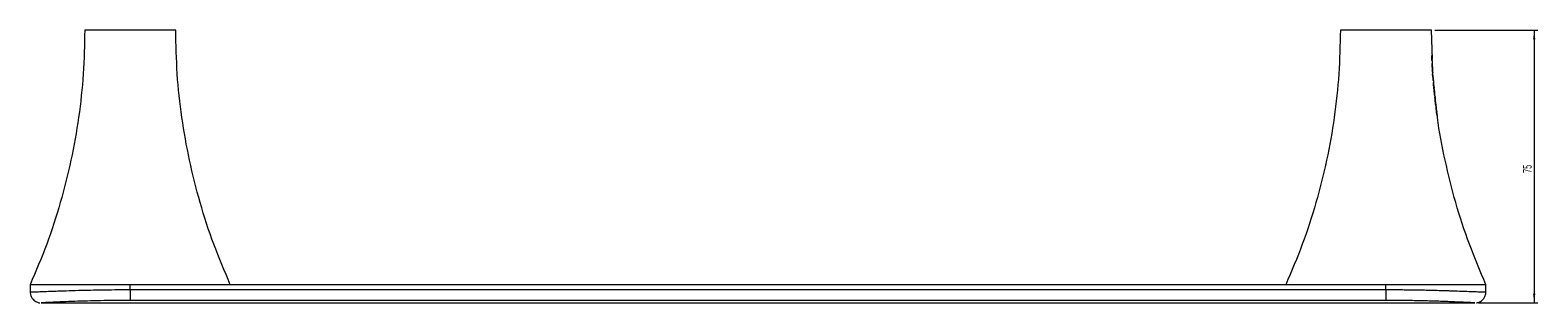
# Model space of a CAD drawing. Header units: millimetres. Extents: x -617 to 323, y 29 to 528.
# Tile 1 of 4: x -617 to -202, y 86 to 161. Entities that reach past the tile are written whole.
import ezdxf

# ---------------------------------------------------------------- set-up
doc = ezdxf.new("R2010")
doc.units = ezdxf.units.MM
doc.styles.add('SLDTEXTSTYLE0', font='TXT', dxfattribs={"width": 0.605})
doc.dimstyles.new('SLDDIMSTYLE0', dxfattribs={"dimtxt": 2.311487, "dimasz": 2.5, "dimexe": 0, "dimexo": 0.0625, "dimgap": 0.577872, "dimtad": 1, "dimtoh": 1, "dimrnd": 1e-09, "dimzin": 12, "dimdsep": 46, "dimtxsty": 'SLDTEXTSTYLE0', "dimsah": 1, "dimcen": 0.09, "dimadec": 0, "dimazin": 0, "dimtfac": 1, "dimtofl": 0, "dimtmove": 0, "dimatfit": 3, "dimfxl": 1, "dimfrac": 2, "dimtolj": 1, "dimtzin": 12, "dimarcsym": 0})

# ---------------------------------------------------------------- blocks, each defined once
blk = doc.blocks.new('*D2')
at = {"color": 7, "linetype": 'Continuous', "lineweight": 0}
for p, q in [((-230.59, 160.81), (-202.33, 160.81)), ((-203.33, 160.81), (-203.33, 85.81)), ((-218.59, 85.81), (-202.33, 85.81))]:
    blk.add_line(p, q, dxfattribs=at)
for points in [[(-203.33, 160.81), (-203.64, 158.31), (-203.02, 158.31)], [(-203.33, 85.81), (-203.02, 88.31), (-203.64, 88.31)]]:
    blk.add_solid(points, dxfattribs=at)
at = {"color": 7, "linetype": 'Continuous', "lineweight": 0, "insert": (-206.4, 121.56), "char_height": 2.381, "attachment_point": 1, "rotation": 90, "style": 'SLDTEXTSTYLE0'}
blk.add_mtext('75', dxfattribs=at)

msp = doc.modelspace()

# ---------------------------------------------------------------- linework, layer by layer
at = {"color": 7, "linetype": 'Continuous', "lineweight": 15}
for p, q in [((-576.591, 160.813), (-589.091, 160.813)), ((-231.591, 160.813), (-244.091, 160.813)), ((-231.308, 152.804), (-231.591, 160.813)), ((-231.394, 152.406), (-231.411, 152.774)), ((-231.308, 152.785), (-231.308, 152.804)), ((-231.28, 152.003), (-231.295, 152.42)), ((-231.167, 148.79), (-231.202, 149.781)), ((-231.152, 148.425), (-231.153, 148.441)), ((-231.039, 147.093), (-231.044, 147.151)), ((-230.91, 145.496), (-230.986, 146.332)), ((-230.913, 146.384), (-230.952, 146.753)), ((-230.76, 144.946), (-230.821, 145.522)), ((-230.632, 142.646), (-230.718, 143.497)), ((-230.607, 143.507), (-230.669, 144.089)), ((-230.501, 141.463), (-230.585, 142.21)), ((-230.484, 142.345), (-230.515, 142.635)), ((-230.331, 140.022), (-230.42, 140.772)), ((-230.181, 138.83), (-230.283, 139.628)), ((-230.206, 139.721), (-230.226, 139.914)), ((-229.995, 137.439), (-230.106, 138.258)), ((-616.591, 90.813), (-616.591, 88.813)), ((-589.091, 90.813), (-616.591, 90.813)), ((-589.091, 89.469), (-589.091, 90.813)), ((-244.091, 90.813), (-589.091, 90.813)), ((-589.091, 89.469), (-589.091, 86.487)), ((-589.091, 89.469), (-244.091, 89.469)), ((-216.591, 90.813), (-244.091, 90.813)), ((-244.091, 89.469), (-244.091, 90.813)), ((-244.091, 89.469), (-244.091, 86.487)), ((-216.591, 88.813), (-216.591, 90.813)), ((-613.566, 85.813), (-219.602, 85.813)), ((-244.091, 86.487), (-589.091, 86.487))]:
    msp.add_line(p, q, dxfattribs=at)
at = {"color": 142, "linetype": 'Continuous', "lineweight": 0, "true_color": 0x0080c0}
for p, q in [((-231.441, 152.781), (-231.431, 152.781)), ((-231.414, 152.416), (-231.414, 152.416)), ((-231.332, 149.753), (-231.318, 149.702)), ((-230.987, 146.376), (-230.981, 146.376)), ((-230.917, 145.496), (-230.914, 145.496)), ((-230.862, 144.936), (-230.866, 144.936)), ((-230.782, 144.06), (-230.778, 144.06)), ((-230.656, 142.62), (-230.656, 142.62)), ((-230.017, 137.382), (-229.991, 137.382))]:
    msp.add_line(p, q, dxfattribs=at)
at = {"color": 8, "linetype": 'Continuous', "lineweight": 15}
msp.add_line((-243.174, 86.485), (-244.091, 86.487), dxfattribs=at)
at = {"color": 7, "linetype": 'Continuous', "lineweight": 15}
for points, knots in [([(-601.591, 160.813), (-601.673, 156.798), (-601.836, 148.777), (-603.153, 136.817), (-605.241, 124.987), (-608.184, 113.342), (-611.883, 101.892), (-615.02, 94.509), (-616.591, 90.813)], [0, 0, 0, 0, 0.1670068, 0.3336042, 0.5, 0.6663958, 0.8329932, 1, 1, 1, 1]), ([(-589.091, 160.813), (-589.63, 160.813), (-590.707, 160.813), (-592.257, 160.813), (-593.692, 160.813), (-595.427, 160.813), (-597.242, 160.813), (-598.633, 160.813), (-599.526, 160.813), (-600.094, 160.813), (-600.565, 160.813), (-600.944, 160.813), (-601.235, 160.813), (-601.441, 160.813), (-601.564, 160.813), (-601.591, 160.813), (-601.591, 160.813)], [0, 0, 0, 0, 0.01562505, 0.0312501, 0.04687514, 0.06250019, 0.09375029, 0.12500038, 0.14062543, 0.15625048, 0.17187553, 0.18750057, 0.20312562, 0.21875067, 0.23437572, 0.25000074, 0.25000074, 0.25000074, 0.25000074]), ([(-561.591, 90.813), (-563.162, 94.509), (-566.299, 101.892), (-569.998, 113.342), (-572.941, 124.987), (-575.029, 136.817), (-576.346, 148.777), (-576.509, 156.798), (-576.591, 160.813)], [0, 0, 0, 0, 0.1670068, 0.3336042, 0.5, 0.6663958, 0.8329932, 1, 1, 1, 1]), ([(-256.591, 160.813), (-256.673, 156.798), (-256.836, 148.777), (-258.153, 136.817), (-260.241, 124.987), (-263.184, 113.342), (-266.883, 101.892), (-270.02, 94.509), (-271.591, 90.813)], [0, 0, 0, 0, 0.1670068, 0.3336042, 0.5, 0.6663958, 0.8329932, 1, 1, 1, 1]), ([(-244.091, 160.813), (-244.63, 160.813), (-245.707, 160.813), (-247.257, 160.813), (-248.692, 160.813), (-250.427, 160.813), (-252.242, 160.813), (-253.633, 160.813), (-254.526, 160.813), (-255.094, 160.813), (-255.565, 160.813), (-255.944, 160.813), (-256.235, 160.813), (-256.441, 160.813), (-256.564, 160.813), (-256.591, 160.813), (-256.591, 160.813)], [0, 0, 0, 0, 0.01562505, 0.0312501, 0.04687514, 0.06250019, 0.09375029, 0.12500038, 0.14062543, 0.15625048, 0.17187553, 0.18750057, 0.20312562, 0.21875067, 0.23437572, 0.25000074, 0.25000074, 0.25000074, 0.25000074]), ([(-231.257, 150.14), (-231.273, 150.39), (-231.303, 150.891), (-231.331, 151.392), (-231.345, 151.642)], [0, 0, 0, 0, 0.4999582, 1, 1, 1, 1]), ([(-230.776, 144.061), (-230.791, 144.206), (-230.815, 144.432), (-230.835, 144.658), (-230.842, 144.739)], [0, 0, 0, 0, 0.64008739, 1, 1, 1, 1]), ([(-216.591, 90.813), (-218.16, 94.509), (-221.295, 101.892), (-225.015, 113.34), (-227.879, 124.994), (-229.503, 133.038), (-229.939, 137.2), (-229.958, 137.385)], [0, 0, 0, 0, 0.24774125, 0.49487517, 0.74171001, 0.98854485, 1, 1, 1, 1]), ([(-572.022, 90.813), (-572.615, 90.813), (-574.704, 90.813), (-578.648, 90.813), (-583.76, 90.813), (-589.092, 90.813), (-594.418, 90.813), (-599.546, 90.813), (-604.284, 90.813), (-608.455, 90.813), (-611.92, 90.813), (-614.516, 90.813), (-616.253, 90.813), (-616.481, 90.813), (-616.591, 90.813)], [0, 0, 0, 0, 0.0380453, 0.1340833, 0.2354857, 0.339676, 0.4438664, 0.5452687, 0.6413067, 0.7298475, 0.8094819, 0.8798936, 0.942333, 1, 1, 1, 1]), ([(-616.557, 88.814), (-616.56, 88.624), (-616.568, 88.135), (-616.29, 87.429), (-615.85, 86.795), (-615.348, 86.355), (-614.85, 86.071), (-614.396, 85.915), (-614.11, 85.849), (-613.979, 85.838), (-613.976, 85.838)], [0, 0, 0, 0, 0.1310091, 0.337847, 0.5126807, 0.66504, 0.7971722, 0.9087039, 0.9978559, 1, 1, 1, 1]), ([(-216.591, 90.813), (-216.7, 90.813), (-216.928, 90.813), (-218.666, 90.813), (-221.262, 90.813), (-224.727, 90.813), (-228.898, 90.813), (-233.636, 90.813), (-238.763, 90.813), (-244.091, 90.813), (-249.418, 90.813), (-254.546, 90.813), (-259.285, 90.813), (-263.453, 90.813), (-266.925, 90.813), (-269.499, 90.813), (-271.107, 90.813), (-271.32, 90.813), (-271.399, 90.813)], [0, 0, 0, 0, 0.0443678, 0.0924075, 0.146581, 0.2078503, 0.275972, 0.3498619, 0.427879, 0.5080411, 0.5882033, 0.6662204, 0.7401103, 0.808232, 0.8695013, 0.9236748, 0.9717145, 1, 1, 1, 1]), ([(-219.224, 85.842), (-219.135, 85.853), (-218.844, 85.888), (-218.356, 86.057), (-217.723, 86.42), (-217.137, 87.005), (-216.734, 87.808), (-216.553, 88.44), (-216.601, 88.779), (-216.606, 88.813)], [0, 0, 0, 0, 0.0619105, 0.2026922, 0.3538191, 0.5646222, 0.7634828, 0.9757758, 1, 1, 1, 1]), ([(-589.091, 86.487), (-591.551, 86.487), (-593.984, 86.465), (-597.587, 86.403), (-598.781, 86.378), (-601.151, 86.317), (-602.331, 86.282), (-604.62, 86.206), (-605.735, 86.165), (-607.347, 86.1), (-607.875, 86.078), (-608.905, 86.033), (-609.408, 86.011), (-610.36, 85.968), (-610.813, 85.946), (-611.447, 85.916), (-611.651, 85.907), (-612.04, 85.888), (-612.224, 85.879), (-612.735, 85.854), (-613.023, 85.84), (-613.446, 85.82), (-613.57, 85.814), (-613.589, 85.813)], [0, 0, 0, 0, 0.25, 0.25, 0.375, 0.375, 0.5, 0.5, 0.625, 0.625, 0.6875, 0.6875, 0.75, 0.75, 0.8125, 0.8125, 0.84375, 0.84375, 0.875, 0.875, 0.9375, 0.9375, 1, 1, 1, 1]), ([(-219.603, 85.813), (-219.609, 85.813), (-219.622, 85.814), (-219.865, 85.826), (-220.367, 85.85), (-221.157, 85.889), (-222.096, 85.934), (-223.625, 86.005), (-225.449, 86.085), (-227.484, 86.166), (-229.118, 86.225), (-230.834, 86.281), (-232.627, 86.333), (-234.455, 86.378), (-236.327, 86.417), (-238.234, 86.448), (-240.174, 86.47), (-241.823, 86.483), (-242.825, 86.484), (-243.174, 86.485)], [0, 0, 0, 0, 0.0257419, 0.0586881, 0.1081864, 0.1585516, 0.2072565, 0.2565903, 0.3750689, 0.4357892, 0.496789, 0.5619125, 0.62725, 0.6931512, 0.7592103, 0.8270765, 0.8950819, 0.9634891, 1, 1, 1, 1])]:
    msp.add_open_spline(points, degree=3, knots=knots, dxfattribs=at)
at = {"color": 142, "linetype": 'Continuous', "lineweight": 0, "true_color": 0x0080c0}
for points, knots in [([(-231.472, 153.414), (-231.475, 153.481), (-231.478, 153.549), (-231.482, 153.684), (-231.484, 153.75), (-231.486, 153.813)], [0, 0, 0, 0, 0.5, 0.5, 1, 1, 1, 1]), ([(-231.476, 153.813), (-231.474, 153.75), (-231.472, 153.684), (-231.468, 153.549), (-231.465, 153.481), (-231.462, 153.414)], [0, 0, 0, 0, 0.5, 0.5, 1, 1, 1, 1]), ([(-231.429, 152.781), (-231.435, 152.845), (-231.444, 152.939), (-231.459, 153.159), (-231.466, 153.285), (-231.472, 153.414)], [0, 0, 0, 0, 0.5, 0.5, 1, 1, 1, 1]), ([(-231.462, 153.414), (-231.456, 153.285), (-231.449, 153.159), (-231.434, 152.94), (-231.425, 152.845), (-231.418, 152.781)], [0, 0, 0, 0, 0.5, 0.5, 1, 1, 1, 1]), ([(-231.445, 153.336), (-231.448, 153.403), (-231.45, 153.47), (-231.455, 153.6), (-231.456, 153.662), (-231.458, 153.72)], [0, 0, 0, 0, 0.5, 0.5, 1, 1, 1, 1]), ([(-231.403, 152.781), (-231.404, 152.781), (-231.405, 152.788), (-231.41, 152.821), (-231.413, 152.849), (-231.421, 152.937), (-231.426, 153), (-231.436, 153.155), (-231.441, 153.245), (-231.445, 153.336)], [0, 0, 0, 0, 0.25, 0.25, 0.5, 0.5, 0.75, 0.75, 1, 1, 1, 1]), ([(-231.244, 149.779), (-231.244, 149.779), (-231.246, 149.788), (-231.251, 149.829), (-231.256, 149.862), (-231.267, 149.955), (-231.274, 150.017), (-231.29, 150.168), (-231.299, 150.259), (-231.325, 150.562), (-231.342, 150.804), (-231.359, 151.151), (-231.364, 151.264), (-231.371, 151.476), (-231.373, 151.571), (-231.375, 151.653)], [0, 0, 0, 0, 0.125, 0.125, 0.25, 0.25, 0.375, 0.375, 0.5, 0.5, 0.75, 0.75, 0.875, 0.875, 1, 1, 1, 1]), ([(-231.363, 151.998), (-231.363, 151.998), (-231.364, 151.982), (-231.366, 151.9), (-231.366, 151.834), (-231.365, 151.686), (-231.364, 151.63), (-231.362, 151.504), (-231.36, 151.434), (-231.352, 151.212), (-231.345, 151.048), (-231.326, 150.724), (-231.315, 150.564), (-231.29, 150.27), (-231.278, 150.143), (-231.257, 149.949), (-231.248, 149.881), (-231.237, 149.797), (-231.234, 149.779), (-231.234, 149.779)], [0, 0, 0, 0, 0.125, 0.125, 0.25, 0.25, 0.3125, 0.3125, 0.375, 0.375, 0.5, 0.5, 0.625, 0.625, 0.75, 0.75, 0.875, 0.875, 1, 1, 1, 1]), ([(-231.268, 150.149), (-231.268, 150.149), (-231.269, 150.158), (-231.275, 150.204), (-231.28, 150.241), (-231.292, 150.361), (-231.3, 150.447), (-231.317, 150.651), (-231.325, 150.77), (-231.335, 150.948), (-231.338, 151.006), (-231.344, 151.121), (-231.346, 151.177), (-231.352, 151.332), (-231.354, 151.418), (-231.355, 151.539), (-231.355, 151.577), (-231.354, 151.624), (-231.354, 151.633), (-231.354, 151.633)], [0, 0, 0, 0, 0.125, 0.125, 0.25, 0.25, 0.375, 0.375, 0.5, 0.5, 0.5625, 0.5625, 0.625, 0.625, 0.75, 0.75, 0.875, 0.875, 1, 1, 1, 1]), ([(-231.344, 151.633), (-231.344, 151.633), (-231.344, 151.624), (-231.345, 151.578), (-231.345, 151.54), (-231.344, 151.418), (-231.342, 151.334), (-231.334, 151.127), (-231.328, 151.008), (-231.315, 150.774), (-231.307, 150.654), (-231.291, 150.447), (-231.283, 150.363), (-231.27, 150.242), (-231.265, 150.205), (-231.259, 150.158), (-231.258, 150.149), (-231.258, 150.149)], [0, 0, 0, 0, 0.125, 0.125, 0.25, 0.25, 0.375, 0.375, 0.5, 0.5, 0.625, 0.625, 0.75, 0.75, 0.875, 0.875, 1, 1, 1, 1]), ([(-231.18, 148.789), (-231.176, 148.789), (-231.158, 148.789), (-231.22, 148.789), (-231.268, 148.789)], [0, 0, 0, 0, 0.2161542, 1, 1, 1, 1]), ([(-231.133, 147.704), (-231.143, 147.842), (-231.152, 147.98), (-231.161, 148.165), (-231.164, 148.224), (-231.168, 148.33), (-231.169, 148.379), (-231.17, 148.424)], [0, 0, 0, 0, 0.5, 0.5, 0.75, 0.75, 1, 1, 1, 1]), ([(-231.16, 148.424), (-231.158, 148.333), (-231.154, 148.226), (-231.145, 148.041), (-231.141, 147.975), (-231.133, 147.841), (-231.128, 147.773), (-231.123, 147.704)], [0, 0, 0, 0, 0.5, 0.5, 0.75, 0.75, 1, 1, 1, 1]), ([(-231.041, 146.866), (-231.046, 146.901), (-231.052, 146.944), (-231.067, 147.05), (-231.075, 147.113), (-231.092, 147.258), (-231.101, 147.342), (-231.117, 147.516), (-231.125, 147.61), (-231.133, 147.704)], [0, 0, 0, 0, 0.25, 0.25, 0.5, 0.5, 0.75, 0.75, 1, 1, 1, 1]), ([(-231.123, 147.704), (-231.116, 147.625), (-231.11, 147.548), (-231.096, 147.397), (-231.089, 147.325), (-231.067, 147.127), (-231.053, 147.02), (-231.031, 146.866), (-231.023, 146.816), (-231.012, 146.753), (-231.01, 146.741), (-231.01, 146.741)], [0, 0, 0, 0, 0.125, 0.125, 0.25, 0.25, 0.5, 0.5, 0.75, 0.75, 1, 1, 1, 1]), ([(-231.055, 147.133), (-231.056, 147.138), (-231.058, 147.149), (-231.073, 147.249), (-231.089, 147.39), (-231.106, 147.553), (-231.115, 147.673), (-231.12, 147.733)], [0, 0, 0, 0, 0.25341429, 0.50956832, 0.67201967, 0.83533988, 1, 1, 1, 1]), ([(-231.11, 147.733), (-231.101, 147.617), (-231.091, 147.502), (-231.071, 147.315), (-231.063, 147.25), (-231.05, 147.162), (-231.046, 147.137), (-231.041, 147.107), (-231.04, 147.101), (-231.04, 147.101)], [0, 0, 0, 0, 0.25, 0.25, 0.5, 0.5, 0.75, 0.75, 1, 1, 1, 1]), ([(-230.955, 145.554), (-230.966, 145.681), (-230.976, 145.807), (-230.991, 146.04), (-230.995, 146.14), (-230.998, 146.279), (-230.997, 146.319), (-230.995, 146.368), (-230.993, 146.376), (-230.992, 146.376)], [0, 0, 0, 0, 0.25, 0.25, 0.5, 0.5, 0.75, 0.75, 1, 1, 1, 1]), ([(-230.981, 146.376), (-230.983, 146.376), (-230.985, 146.368), (-230.987, 146.32), (-230.988, 146.279), (-230.985, 146.14), (-230.981, 146.041), (-230.966, 145.809), (-230.956, 145.681), (-230.945, 145.554)], [0, 0, 0, 0, 0.25, 0.25, 0.5, 0.5, 0.75, 0.75, 1, 1, 1, 1]), ([(-230.873, 144.81), (-230.887, 144.915), (-230.901, 145.029), (-230.929, 145.28), (-230.943, 145.417), (-230.955, 145.554)], [0, 0, 0, 0, 0.5, 0.5, 1, 1, 1, 1]), ([(-230.945, 145.554), (-230.933, 145.417), (-230.919, 145.28), (-230.891, 145.029), (-230.876, 144.915), (-230.863, 144.81)], [0, 0, 0, 0, 0.5, 0.5, 1, 1, 1, 1]), ([(-230.914, 145.496), (-230.914, 145.496), (-230.914, 145.494), (-230.914, 145.481), (-230.914, 145.471), (-230.912, 145.432), (-230.91, 145.4), (-230.904, 145.316), (-230.899, 145.266), (-230.895, 145.218)], [0, 0, 0, 0, 0.25, 0.25, 0.5, 0.5, 0.75, 0.75, 1, 1, 1, 1]), ([(-230.885, 145.218), (-230.889, 145.266), (-230.894, 145.315), (-230.9, 145.4), (-230.902, 145.432), (-230.904, 145.471), (-230.904, 145.481), (-230.904, 145.494), (-230.904, 145.496), (-230.903, 145.496)], [0, 0, 0, 0, 0.25, 0.25, 0.5, 0.5, 0.75, 0.75, 1, 1, 1, 1]), ([(-230.895, 145.218), (-230.891, 145.17), (-230.886, 145.122), (-230.877, 145.036), (-230.873, 145.003), (-230.868, 144.962), (-230.866, 144.951), (-230.863, 144.938), (-230.863, 144.936), (-230.862, 144.936)], [0, 0, 0, 0, 0.25, 0.25, 0.5, 0.5, 0.75, 0.75, 1, 1, 1, 1]), ([(-230.852, 144.936), (-230.853, 144.936), (-230.853, 144.938), (-230.856, 144.951), (-230.858, 144.962), (-230.863, 145.002), (-230.867, 145.036), (-230.876, 145.121), (-230.881, 145.17), (-230.885, 145.218)], [0, 0, 0, 0, 0.25, 0.25, 0.5, 0.5, 0.75, 0.75, 1, 1, 1, 1]), ([(-230.82, 144.104), (-230.833, 144.235), (-230.844, 144.364), (-230.863, 144.612), (-230.869, 144.72), (-230.873, 144.81)], [0, 0, 0, 0, 0.5, 0.5, 1, 1, 1, 1]), ([(-230.863, 144.81), (-230.859, 144.72), (-230.853, 144.612), (-230.835, 144.367), (-230.823, 144.235), (-230.81, 144.104)], [0, 0, 0, 0, 0.5, 0.5, 1, 1, 1, 1]), ([(-230.748, 143.496), (-230.76, 143.581), (-230.773, 143.677), (-230.797, 143.882), (-230.809, 143.993), (-230.82, 144.104)], [0, 0, 0, 0, 0.5, 0.5, 1, 1, 1, 1]), ([(-230.81, 144.104), (-230.799, 143.993), (-230.787, 143.882), (-230.763, 143.677), (-230.75, 143.581), (-230.738, 143.496)], [0, 0, 0, 0, 0.5, 0.5, 1, 1, 1, 1]), ([(-230.778, 144.06), (-230.779, 144.06), (-230.779, 144.058), (-230.779, 144.045), (-230.779, 144.035), (-230.776, 143.994), (-230.774, 143.961), (-230.767, 143.876), (-230.762, 143.826), (-230.757, 143.778)], [0, 0, 0, 0, 0.25, 0.25, 0.5, 0.5, 0.75, 0.75, 1, 1, 1, 1]), ([(-230.747, 143.778), (-230.752, 143.826), (-230.757, 143.875), (-230.764, 143.961), (-230.766, 143.994), (-230.769, 144.035), (-230.769, 144.045), (-230.769, 144.058), (-230.769, 144.06), (-230.768, 144.06)], [0, 0, 0, 0, 0.25, 0.25, 0.5, 0.5, 0.75, 0.75, 1, 1, 1, 1]), ([(-230.757, 143.778), (-230.753, 143.741), (-230.747, 143.681), (-230.739, 143.605), (-230.732, 143.552), (-230.727, 143.52), (-230.726, 143.517), (-230.726, 143.516)], [0, 0, 0, 0, 0.2804097, 0.4580707, 0.6362401, 0.8834894, 1, 1, 1, 1]), ([(-230.712, 143.496), (-230.712, 143.496), (-230.713, 143.498), (-230.715, 143.511), (-230.717, 143.521), (-230.723, 143.562), (-230.727, 143.596), (-230.737, 143.681), (-230.742, 143.73), (-230.747, 143.778)], [0, 0, 0, 0, 0.25, 0.25, 0.5, 0.5, 0.75, 0.75, 1, 1, 1, 1]), ([(-230.317, 139.906), (-230.317, 139.906), (-230.321, 139.924), (-230.336, 139.995), (-230.342, 140.025), (-230.357, 140.103), (-230.365, 140.151), (-230.394, 140.316), (-230.417, 140.46), (-230.45, 140.697), (-230.461, 140.78), (-230.482, 140.946), (-230.493, 141.03), (-230.522, 141.284), (-230.539, 141.453), (-230.568, 141.771), (-230.579, 141.917), (-230.593, 142.141), (-230.596, 142.22), (-230.599, 142.315), (-230.599, 142.334), (-230.599, 142.334)], [0, 0, 0, 0, 0.125, 0.125, 0.1875, 0.1875, 0.25, 0.25, 0.375, 0.375, 0.4375, 0.4375, 0.5, 0.5, 0.625, 0.625, 0.75, 0.75, 0.875, 0.875, 1, 1, 1, 1]), ([(-230.589, 142.334), (-230.589, 142.334), (-230.589, 142.316), (-230.586, 142.244), (-230.585, 142.213), (-230.582, 142.134), (-230.579, 142.086), (-230.569, 141.919), (-230.558, 141.774), (-230.537, 141.536), (-230.529, 141.452), (-230.511, 141.285), (-230.502, 141.201), (-230.473, 140.947), (-230.452, 140.779), (-230.407, 140.463), (-230.384, 140.318), (-230.346, 140.096), (-230.331, 140.018), (-230.311, 139.924), (-230.307, 139.906), (-230.307, 139.906)], [0, 0, 0, 0, 0.125, 0.125, 0.1875, 0.1875, 0.25, 0.25, 0.375, 0.375, 0.4375, 0.4375, 0.5, 0.5, 0.625, 0.625, 0.75, 0.75, 0.875, 0.875, 1, 1, 1, 1]), ([(-230.421, 140.772), (-230.421, 140.772), (-230.422, 140.774), (-230.425, 140.789), (-230.427, 140.801), (-230.435, 140.846), (-230.44, 140.88), (-230.454, 140.983), (-230.463, 141.051), (-230.478, 141.183), (-230.486, 141.251), (-230.495, 141.355), (-230.498, 141.389), (-230.501, 141.433), (-230.501, 141.445), (-230.502, 141.46), (-230.502, 141.463), (-230.502, 141.463)], [0, 0, 0, 0, 0.125, 0.125, 0.25, 0.25, 0.375, 0.375, 0.5, 0.5, 0.625, 0.625, 0.75, 0.75, 0.875, 0.875, 1, 1, 1, 1]), ([(-230.228, 138.861), (-230.247, 139.009), (-230.263, 139.156), (-230.284, 139.401), (-230.289, 139.494), (-230.294, 139.62), (-230.294, 139.658), (-230.293, 139.703), (-230.293, 139.712), (-230.293, 139.712)], [0, 0, 0, 0, 0.25, 0.25, 0.5, 0.5, 0.75, 0.75, 1, 1, 1, 1]), ([(-230.283, 139.712), (-230.283, 139.712), (-230.283, 139.703), (-230.284, 139.658), (-230.284, 139.62), (-230.279, 139.493), (-230.274, 139.402), (-230.253, 139.156), (-230.237, 139.009), (-230.218, 138.861)], [0, 0, 0, 0, 0.25, 0.25, 0.5, 0.5, 0.75, 0.75, 1, 1, 1, 1]), ([(-230.135, 138.257), (-230.15, 138.345), (-230.166, 138.437), (-230.198, 138.639), (-230.213, 138.75), (-230.228, 138.861)], [0, 0, 0, 0, 0.5, 0.5, 1, 1, 1, 1]), ([(-230.218, 138.861), (-230.203, 138.75), (-230.188, 138.639), (-230.156, 138.436), (-230.14, 138.345), (-230.125, 138.257)], [0, 0, 0, 0, 0.5, 0.5, 1, 1, 1, 1]), ([(-230.173, 138.846), (-230.173, 138.846), (-230.173, 138.843), (-230.171, 138.803), (-230.17, 138.783), (-230.164, 138.721), (-230.161, 138.694), (-230.154, 138.633), (-230.15, 138.601), (-230.146, 138.569)], [0, 0, 0, 0, 0.5, 0.5, 0.75, 0.75, 0.875, 0.875, 1, 1, 1, 1]), ([(-230.146, 138.574), (-230.15, 138.6), (-230.156, 138.647), (-230.163, 138.711), (-230.169, 138.764), (-230.173, 138.816), (-230.173, 138.824), (-230.173, 138.829)], [0, 0, 0, 0, 0.1575237, 0.2859277, 0.4146181, 0.6036971, 1, 1, 1, 1]), ([(-230.111, 138.257), (-230.118, 138.302), (-230.125, 138.35), (-230.14, 138.456), (-230.148, 138.512), (-230.156, 138.569)], [0, 0, 0, 0, 0.5, 0.5, 1, 1, 1, 1]), ([(-230.106, 138.29), (-230.109, 138.307), (-230.117, 138.364), (-230.132, 138.462), (-230.142, 138.543), (-230.146, 138.574)], [0, 0, 0, 0, 0.1999014, 0.7021599, 1, 1, 1, 1]), ([(-230.146, 138.569), (-230.141, 138.537), (-230.131, 138.457), (-230.117, 138.361), (-230.108, 138.306), (-230.106, 138.289)], [0, 0, 0, 0, 0.3131229, 0.79327785, 1, 1, 1, 1])]:
    msp.add_open_spline(points, degree=3, knots=knots, dxfattribs=at)
for points in [[(-231.458, 153.72), (-231.463, 153.751), (-231.469, 153.782), (-231.476, 153.813)], [(-231.424, 152.416), (-231.43, 152.538), (-231.436, 152.659), (-231.441, 152.781)], [(-231.431, 152.781), (-231.426, 152.659), (-231.42, 152.538), (-231.414, 152.416)], [(-231.418, 152.781), (-231.422, 152.781), (-231.426, 152.781), (-231.431, 152.781)], [(-231.299, 149.253), (-231.31, 149.42), (-231.321, 149.586), (-231.332, 149.753)], [(-231.322, 149.753), (-231.311, 149.586), (-231.3, 149.42), (-231.289, 149.253)], [(-231.225, 149.384), (-231.248, 149.507), (-231.28, 149.63), (-231.322, 149.753)], [(-231.289, 149.253), (-231.254, 149.23), (-231.228, 149.207), (-231.211, 149.184)], [(-231.235, 149.384), (-231.23, 149.317), (-231.226, 149.251), (-231.221, 149.184)], [(-231.211, 149.184), (-231.216, 149.251), (-231.22, 149.317), (-231.225, 149.384)], [(-231.235, 148.424), (-231.25, 148.546), (-231.264, 148.668), (-231.278, 148.789)], [(-231.268, 148.789), (-231.254, 148.668), (-231.239, 148.546), (-231.225, 148.424)], [(-231.17, 148.424), (-231.184, 148.424), (-231.206, 148.424), (-231.235, 148.424)], [(-231.225, 148.424), (-231.196, 148.424), (-231.174, 148.424), (-231.16, 148.424)], [(-230.757, 143.496), (-230.753, 143.496), (-230.75, 143.496), (-230.748, 143.496)], [(-230.666, 142.62), (-230.697, 142.912), (-230.727, 143.204), (-230.757, 143.496)], [(-230.747, 143.496), (-230.717, 143.204), (-230.687, 142.912), (-230.656, 142.62)], [(-230.738, 143.496), (-230.74, 143.496), (-230.743, 143.496), (-230.747, 143.496)], [(-230.027, 137.382), (-230.068, 137.673), (-230.107, 137.965), (-230.146, 138.257)], [(-230.146, 138.257), (-230.142, 138.257), (-230.138, 138.257), (-230.135, 138.257)], [(-230.135, 138.257), (-230.097, 137.965), (-230.057, 137.673), (-230.017, 137.382)], [(-230.125, 138.257), (-230.128, 138.257), (-230.132, 138.257), (-230.135, 138.257)]]:
    msp.add_open_spline(points, degree=3, dxfattribs=at)
at = {"color": 8, "linetype": 'Continuous', "lineweight": 15}
for points, knots in [([(-616.584, 88.813), (-616.586, 88.813), (-616.593, 88.813), (-616.525, 88.815), (-616.346, 88.82), (-616.037, 88.83), (-615.606, 88.844), (-615.016, 88.864), (-613.986, 88.901), (-612.581, 88.953), (-610.754, 89.022), (-608.529, 89.103), (-605.865, 89.194), (-603.095, 89.275), (-600.318, 89.344), (-597.561, 89.4), (-594.199, 89.446), (-591.367, 89.467), (-589.661, 89.468), (-589.091, 89.469)], [0, 0, 0, 0, 0.0072883, 0.027542, 0.0684403, 0.0891076, 0.1143863, 0.165456, 0.1912365, 0.2662588, 0.3422107, 0.3931947, 0.4966434, 0.6021131, 0.6514459, 0.7504307, 0.8499194, 0.9498786, 1, 1, 1, 1]), ([(-244.091, 89.469), (-243.419, 89.468), (-242.075, 89.467), (-240.059, 89.454), (-238.044, 89.433), (-236.022, 89.404), (-233.996, 89.367), (-231.968, 89.322), (-229.96, 89.271), (-228.157, 89.218), (-226.086, 89.152), (-223.781, 89.072), (-221.751, 88.997), (-220.1, 88.935), (-219.091, 88.897), (-218.066, 88.861), (-217.427, 88.839), (-216.923, 88.823), (-216.638, 88.814), (-216.618, 88.813), (-216.609, 88.813)], [0, 0, 0, 0, 0.0590903, 0.1182772, 0.1776653, 0.23716, 0.298049, 0.3590762, 0.4205815, 0.4822799, 0.5275233, 0.6183213, 0.7097889, 0.7431546, 0.8103311, 0.8385974, 0.8956669, 0.9246298, 0.9656383, 1, 1, 1, 1])]:
    msp.add_open_spline(points, degree=3, knots=knots, dxfattribs=at)

# ---------------------------------------------------------------- dimensions: what is measured, and where the dimension line sits
at = {"color": 7, "linetype": 'Continuous', "lineweight": 0}
dim = msp.add_linear_dim(base=(-203.329, 85.813), p1=(-231.591, 160.813), p2=(-219.591, 85.813), angle=90, dimstyle='SLDDIMSTYLE0', dxfattribs=at)
dim.commit()
dim.dimension.update_dxf_attribs({"geometry": '*D2', "text_midpoint": (-203.329, 123.313), "dimtype": 160})

doc.saveas('drawing.dxf')
